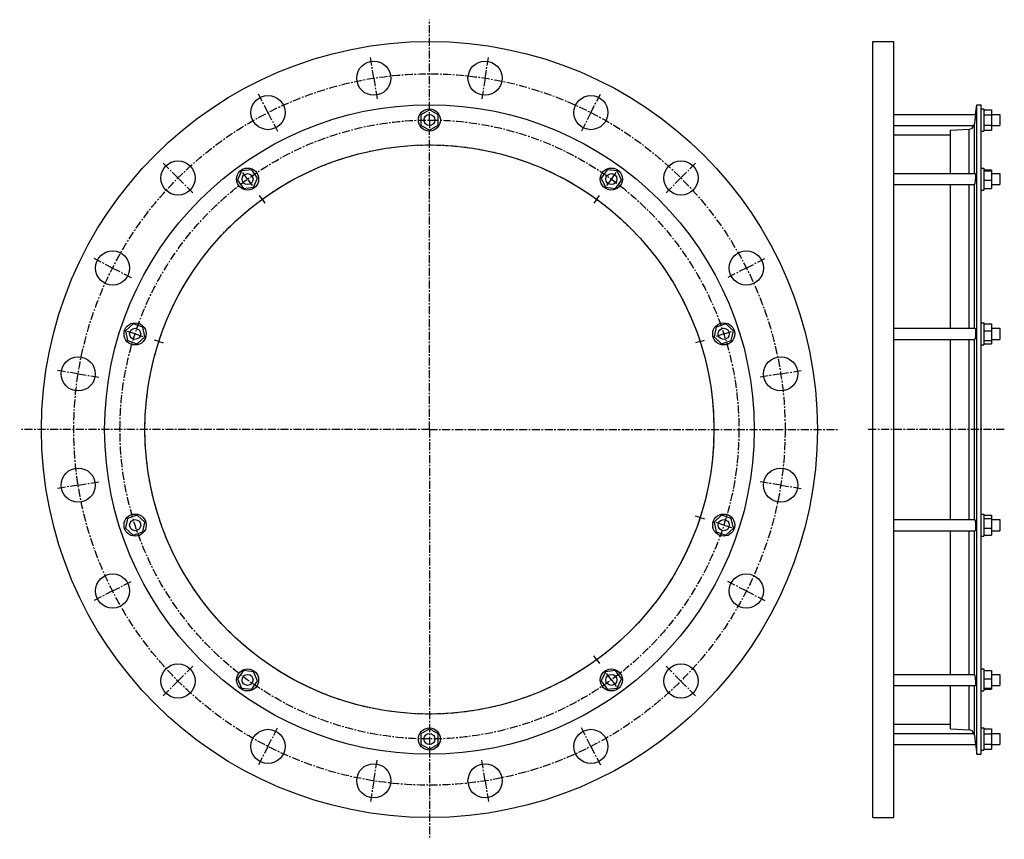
# Model space of a CAD drawing. Header units: millimetres. Extents: x -503 to 563, y -308 to 580.
import ezdxf

# ---------------------------------------------------------------- set-up
doc = ezdxf.new("R2010")
doc.units = ezdxf.units.MM
doc.header["$LTSCALE"] = 23.1
doc.linetypes.add('CENTER', pattern=[0.6, 0.375, -0.075, 0.075, -0.075])
doc.layers.get('0').update_dxf_attribs({"linetype": 'CONTINUOUS'})
doc.layers.add('AXES', color=7, linetype='CONTINUOUS')
doc.layers.add('ROUNDS', color=7, linetype='CONTINUOUS')

msp = doc.modelspace()

# ---------------------------------------------------------------- linework, layer by layer
at = {"color": 7, "linetype": 'Continuous'}
for p, q in [((420.6107903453, -284.028705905), (420.6107903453, 555.971294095)), ((420.6107903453, 555.971294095), (443.6107903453, 555.971294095)), ((443.6107903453, -284.028705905), (443.6107903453, 555.971294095)), ((-59.24640030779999, 481.9409492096), (-68.7464003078, 476.4561216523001)), ((-49.74640030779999, 476.4561216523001), (-59.24640030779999, 481.9409492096)), ((533.3027903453, -215.628705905), (533.3027903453, 487.571294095)), ((533.3027903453, 487.571294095), (538.0627903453, 487.571294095)), ((538.0627903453, -215.628705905), (538.0627903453, 487.571294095)), ((538.0627903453, 482.971294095), (541.0627903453, 482.971294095)), ((541.0627903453, 482.971294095), (541.0627903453, 458.971294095)), ((541.0627903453, 481.9409492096), (549.0627903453, 481.9409492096)), ((549.0627903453, 481.9409492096), (549.0627903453, 460.0016389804)), ((-68.7464003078, 476.4561216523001), (-68.7464003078, 465.4864665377)), ((-49.74640030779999, 465.4864665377), (-49.74640030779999, 476.4561216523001)), ((541.0627903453, 476.4561216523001), (549.0627903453, 476.4561216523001)), ((-68.7464003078, 465.4864665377), (-59.24640030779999, 460.0016389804)), ((-59.24640030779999, 460.0016389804), (-49.74640030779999, 465.4864665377)), ((504.7227903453, 412.9919872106), (504.7227903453, 459.851294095)), ((538.0627903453, 458.971294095), (541.0627903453, 458.971294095)), ((541.0627903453, 465.4864665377), (549.0627903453, 465.4864665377)), ((541.0627903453, 460.0016389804), (549.0627903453, 460.0016389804)), ((443.6107903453, 455.071294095), (504.7227903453, 455.071294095)), ((-262.6022613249, 415.8666246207), (-267.0640220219, 405.8453460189)), ((-251.6926991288, 417.0132658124), (-262.6022613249, 415.8666246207)), ((-245.2448976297, 408.1386284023), (-251.6926991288, 417.0132658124)), ((133.1998985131, 417.0132658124), (126.752097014, 408.1386284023)), ((144.1094607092, 415.8666246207), (133.1998985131, 417.0132658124)), ((148.5712214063, 405.8453460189), (144.1094607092, 415.8666246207)), ((538.0627903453, 418.9919872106), (541.0627903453, 418.9919872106)), ((541.0627903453, 418.9919631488), (541.0627903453, 394.9920112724)), ((541.0627903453, 417.0132658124), (549.0627903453, 417.0132658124)), ((541.0627903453, 415.8666246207), (549.0627903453, 415.8666246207)), ((549.0627903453, 417.0132658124), (549.0627903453, 396.9707086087)), ((-267.0640220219, 405.8453460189), (-260.6162205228, 396.9707086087)), ((-249.7066583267, 398.1173498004), (-245.2448976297, 408.1386284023)), ((126.752097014, 408.1386284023), (131.213857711, 398.1173498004)), ((142.1234199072, 396.9707086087), (148.5712214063, 405.8453460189)), ((541.0627903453, 405.8453460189), (549.0627903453, 405.8453460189)), ((-260.6162205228, 396.9707086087), (-249.7066583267, 398.1173498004)), ((131.213857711, 398.1173498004), (142.1234199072, 396.9707086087)), ((504.7227903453, 245.4919872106), (504.7227903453, 400.9919872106)), ((538.0627903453, 394.9919872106), (541.0627903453, 394.9919872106)), ((541.0627903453, 396.9707086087), (549.0627903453, 396.9707086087)), ((-380.1310528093, 250.2219290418), (-388.283095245, 242.8817970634)), ((-369.698290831, 246.832119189), (-380.1310528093, 250.2219290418)), ((-367.4175712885, 236.1021773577), (-369.698290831, 246.832119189)), ((251.2054902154, 246.832119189), (248.9247706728, 236.1021773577)), ((261.6382521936, 250.2219290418), (251.2054902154, 246.832119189)), ((269.7902946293, 242.8817970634), (261.6382521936, 250.2219290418)), ((538.0627903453, 251.4919872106), (541.0627903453, 251.4919872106)), ((541.0627903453, 251.4919765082), (541.0627903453, 227.491997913)), ((541.0627903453, 250.2219290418), (549.0627903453, 250.2219290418)), ((549.0627903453, 250.2219290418), (549.0627903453, 228.7620453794)), ((-388.283095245, 242.8817970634), (-386.0023757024, 232.1518552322)), ((-375.5696137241, 228.7620453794), (-367.4175712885, 236.1021773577)), ((248.9247706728, 236.1021773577), (257.0768131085, 228.7620453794)), ((267.5095750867, 232.1518552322), (269.7902946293, 242.8817970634)), ((541.0627903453, 242.8817970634), (549.0627903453, 242.8817970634)), ((-386.0023757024, 232.1518552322), (-375.5696137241, 228.7620453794)), ((257.0768131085, 228.7620453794), (267.5095750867, 232.1518552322)), ((504.7227903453, 38.4506009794), (504.7227903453, 233.4919872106)), ((538.0627903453, 227.4919872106), (541.0627903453, 227.4919872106)), ((541.0627903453, 232.1518552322), (549.0627903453, 232.1518552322)), ((541.0627903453, 228.7620453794), (549.0627903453, 228.7620453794)), ((-375.5696137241, 43.1805428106), (-386.0023757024, 39.7907329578)), ((-367.4175712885, 35.8404108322), (-375.5696137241, 43.1805428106)), ((257.0768131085, 43.1805428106), (248.9247706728, 35.8404108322)), ((267.5095750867, 39.7907329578), (257.0768131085, 43.1805428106)), ((538.0627903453, 44.45060097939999), (541.0627903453, 44.45060097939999)), ((541.0627903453, 44.450590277), (541.0627903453, 20.4506116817)), ((541.0627903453, 43.1805428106), (549.0627903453, 43.1805428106)), ((549.0627903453, 43.1805428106), (549.0627903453, 21.7206591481)), ((-386.0023757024, 39.7907329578), (-388.283095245, 29.0607911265)), ((-369.698290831, 25.110469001), (-367.4175712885, 35.8404108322)), ((248.9247706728, 35.8404108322), (251.2054902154, 25.110469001)), ((269.7902946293, 29.0607911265), (267.5095750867, 39.7907329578)), ((541.0627903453, 39.7907329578), (549.0627903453, 39.7907329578)), ((-388.283095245, 29.0607911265), (-380.1310528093, 21.7206591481)), ((-380.1310528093, 21.7206591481), (-369.698290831, 25.110469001)), ((251.2054902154, 25.110469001), (261.6382521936, 21.7206591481)), ((261.6382521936, 21.7206591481), (269.7902946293, 29.0607911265)), ((504.7227903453, -129.0493990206), (504.7227903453, 26.4506009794)), ((541.0627903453, 29.0607911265), (549.0627903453, 29.0607911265)), ((541.0627903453, 21.7206591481), (549.0627903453, 21.7206591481)), ((538.0627903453, 20.4506009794), (541.0627903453, 20.4506009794)), ((-260.6162205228, -125.0281204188), (-267.0640220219, -133.9027578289)), ((-249.7066583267, -126.1747616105), (-260.6162205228, -125.0281204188)), ((-245.2448976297, -136.1960402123), (-249.7066583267, -126.1747616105)), ((131.213857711, -126.1747616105), (126.752097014, -136.1960402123)), ((142.1234199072, -125.0281204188), (131.213857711, -126.1747616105)), ((148.5712214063, -133.9027578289), (142.1234199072, -125.0281204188)), ((538.0627903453, -123.0493990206), (541.0627903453, -123.0493990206)), ((541.0627903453, -123.0494230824), (541.0627903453, -147.0493749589)), ((541.0627903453, -125.0281204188), (549.0627903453, -125.0281204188)), ((549.0627903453, -125.0281204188), (549.0627903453, -145.0706776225)), ((-267.0640220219, -133.9027578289), (-262.6022613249, -143.9240364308)), ((-251.6926991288, -145.0706776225), (-245.2448976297, -136.1960402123)), ((126.752097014, -136.1960402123), (133.1998985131, -145.0706776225)), ((144.1094607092, -143.9240364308), (148.5712214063, -133.9027578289)), ((541.0627903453, -133.9027578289), (549.0627903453, -133.9027578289)), ((-262.6022613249, -143.9240364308), (-251.6926991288, -145.0706776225)), ((133.1998985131, -145.0706776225), (144.1094607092, -143.9240364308)), ((504.7227903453, -187.908705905), (504.7227903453, -141.0493990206)), ((538.0627903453, -147.0493990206), (541.0627903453, -147.0493990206)), ((541.0627903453, -143.9240364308), (549.0627903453, -143.9240364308)), ((541.0627903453, -145.0706776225), (549.0627903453, -145.0706776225)), ((-59.24640030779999, -188.0590507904), (-68.7464003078, -193.5438783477)), ((-49.74640030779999, -193.5438783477), (-59.24640030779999, -188.0590507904)), ((443.6107903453, -183.128705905), (504.7227903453, -183.128705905)), ((538.0627903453, -187.028705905), (541.0627903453, -187.028705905)), ((541.0627903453, -187.028705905), (541.0627903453, -211.028705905)), ((541.0627903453, -188.0590507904), (549.0627903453, -188.0590507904)), ((549.0627903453, -188.0590507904), (549.0627903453, -209.9983610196)), ((-68.7464003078, -193.5438783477), (-68.7464003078, -204.5135334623)), ((-49.74640030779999, -204.5135334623), (-49.74640030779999, -193.5438783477)), ((541.0627903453, -193.5438783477), (549.0627903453, -193.5438783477)), ((-68.7464003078, -204.5135334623), (-59.24640030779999, -209.9983610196)), ((-59.24640030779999, -209.9983610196), (-49.74640030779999, -204.5135334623)), ((538.0627903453, -211.028705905), (541.0627903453, -211.028705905)), ((541.0627903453, -204.5135334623), (549.0627903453, -204.5135334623)), ((541.0627903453, -209.9983610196), (549.0627903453, -209.9983610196)), ((533.3027903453, -215.628705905), (538.0627903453, -215.628705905)), ((420.6107903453, -284.028705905), (443.6107903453, -284.028705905))]:
    msp.add_line(p, q, dxfattribs=at)
for centre, radius in [((-59.24640030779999, 135.971294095), 420), ((-59.24640030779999, 135.971294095), 351.6), ((-59.24640030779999, 470.971294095), 12), ((-59.24640030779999, 135.971294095), 308), ((-256.1544598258, 406.9919872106), 12), ((137.6616592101, 406.9919872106), 12), ((-377.8503332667, 239.4919872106), 12), ((259.357532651, 239.4919872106), 12), ((-377.8503332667, 32.4506009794), 12), ((259.357532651, 32.4506009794), 12), ((-256.1544598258, -135.0493990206), 12), ((137.6616592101, -135.0493990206), 12), ((-59.24640030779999, -199.028705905), 12)]:
    msp.add_circle(centre, radius, dxfattribs=at)
at = {"layer": 'AXES', "color": 7, "linetype": 'CENTER'}
for p, q in [((-59.24640030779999, 481.971294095), (-59.24640030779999, 579.5499882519)), ((-119.4736693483, 516.2313052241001), (-123.1498792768, 539.4419812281)), ((0.9808687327, 516.2313052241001), (4.6570786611, 539.4419812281)), ((-119.4736693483, 516.2313052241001), (-115.7974594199, 493.0206292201)), ((0.9808687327, 516.2313052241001), (-2.6953411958, 493.0206292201)), ((-234.0327427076, 479.0088059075), (-244.7015194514, 499.9474592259)), ((115.5399420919, 479.0088059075), (126.2087188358, 499.9474592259)), ((-59.24640030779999, 470.971294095), (-59.24640030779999, 481.971294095)), ((-234.0327427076, 479.0088059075), (-223.3639659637, 458.0701525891)), ((-59.24640030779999, 470.971294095), (-59.24640030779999, 459.971294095)), ((115.5399420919, 479.0088059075), (104.871165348, 458.0701525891)), ((-59.24640030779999, 135.971294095), (-59.24640030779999, 459.971294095)), ((-331.4825110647, 408.2074048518), (-348.0995204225, 424.8244142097)), ((-256.1544598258, 406.9919872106), (-262.620097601, 415.8911741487)), ((137.6616592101, 406.9919872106), (144.1272969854, 415.8911741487)), ((212.989710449, 408.2074048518), (229.6067198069, 424.8244142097)), ((-331.4825110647, 408.2074048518), (-314.8655017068, 391.5903954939)), ((-256.1544598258, 406.9919872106), (-249.6888220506, 398.0928002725)), ((137.6616592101, 406.9919872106), (131.1960214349, 398.0928002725)), ((212.989710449, 408.2074048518), (196.3727010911, 391.5903954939)), ((-240.2842580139, 385.1485283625), (-243.2232430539, 389.193694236)), ((-240.2842580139, 385.1485283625), (-237.3452729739, 381.1033624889)), ((121.7914573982, 385.1485283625), (118.8524723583, 381.1033624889)), ((121.7914573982, 385.1485283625), (124.7304424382, 389.193694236)), ((-402.2839121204, 310.7576364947), (-423.2225654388, 321.4264132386)), ((283.7911115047, 310.7576364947), (304.7297648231, 321.4264132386)), ((-402.2839121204, 310.7576364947), (-381.3452588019, 300.0888597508)), ((283.7911115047, 310.7576364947), (262.8524581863, 300.0888597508)), ((-377.8503332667, 239.4919872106), (-388.311954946, 242.8911741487)), ((-377.8503332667, 239.4919872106), (-367.3887115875, 236.0928002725)), ((259.357532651, 239.4919872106), (248.8959109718, 236.0928002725)), ((259.357532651, 239.4919872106), (269.8191543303, 242.8911741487)), ((-352.1718073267, 231.1485283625), (-356.9271850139, 232.693644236)), ((-352.1718073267, 231.1485283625), (-347.4164296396, 229.6034124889)), ((233.6790067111, 231.1485283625), (228.9236290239, 229.6034124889)), ((233.6790067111, 231.1485283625), (238.4343843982, 232.693644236)), ((-439.506411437, 196.1985631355), (-462.7170874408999, 199.8747730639)), ((-439.506411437, 196.1985631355), (-416.295735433, 192.522353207)), ((321.0136108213, 196.1985631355), (297.8029348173, 192.522353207)), ((321.0136108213, 196.1985631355), (344.2242868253, 199.8747730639)), ((-59.24640030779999, 135.971294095), (-502.8250944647, 135.971294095)), ((-59.24640030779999, 135.971294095), (-59.24640030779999, -307.6074000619)), ((-59.24640030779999, 135.971294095), (384.3322938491, 135.971294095)), ((563.0627903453, 135.971294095), (415.6107903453, 135.971294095)), ((-439.506411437, 75.7440250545), (-462.7170874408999, 72.067815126)), ((-439.506411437, 75.7440250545), (-416.295735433, 79.4202349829)), ((321.0136108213, 75.7440250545), (297.8029348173, 79.4202349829)), ((321.0136108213, 75.7440250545), (344.2242868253, 72.067815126)), ((233.6790067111, 40.7940598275), (228.9236290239, 42.3391757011)), ((233.6790067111, 40.7940598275), (238.4343843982, 39.2489439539)), ((259.357532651, 32.4506009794), (248.8959109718, 35.8497879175)), ((259.357532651, 32.4506009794), (269.8191543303, 29.0514140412)), ((-402.2839121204, -38.8150483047), (-381.3452588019, -28.1462715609)), ((283.7911115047, -38.8150483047), (262.8524581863, -28.1462715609)), ((-402.2839121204, -38.8150483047), (-423.2225654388, -49.4838250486)), ((283.7911115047, -38.8150483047), (304.7297648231, -49.4838250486)), ((121.7914573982, -113.2059401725), (118.8524723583, -109.1607742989)), ((121.7914573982, -113.2059401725), (124.7304424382, -117.2511060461)), ((-331.4825110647, -136.2648166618), (-314.8655017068, -119.647807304)), ((137.6616592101, -135.0493990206), (131.1960214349, -126.1502120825)), ((212.989710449, -136.2648166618), (196.3727010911, -119.647807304)), ((-331.4825110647, -136.2648166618), (-348.0995204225, -152.8818260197)), ((137.6616592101, -135.0493990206), (144.1272969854, -143.9485859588)), ((212.989710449, -136.2648166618), (229.6067198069, -152.8818260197)), ((-234.0327427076, -207.0662177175), (-223.3639659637, -186.1275643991)), ((115.5399420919, -207.0662177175), (104.871165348, -186.1275643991)), ((-234.0327427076, -207.0662177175), (-244.7015194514, -228.004871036)), ((115.5399420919, -207.0662177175), (126.2087188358, -228.004871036)), ((-119.4736693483, -244.2887170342), (-115.7974594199, -221.0780410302)), ((0.9808687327, -244.2887170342), (-2.6953411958, -221.0780410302)), ((-119.4736693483, -244.2887170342), (-123.1498792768, -267.4993930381)), ((0.9808687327, -244.2887170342), (4.6570786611, -267.4993930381))]:
    msp.add_line(p, q, dxfattribs=at)
at = {"layer": 'AXES', "color": 7, "linetype": 'Continuous'}
for p, q in [((532.0132723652, 476.971294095), (533.3027903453, 487.571294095)), ((443.6107903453, 476.971294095), (532.0132723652, 476.971294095)), ((532.0132723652, 476.971294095), (531.2898925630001, 470.971294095)), ((531.4526871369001, 472.3123733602), (531.2898925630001, 470.971294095)), ((549.0627903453, 476.971294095), (558.0627903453, 476.971294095)), ((558.0627903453, 476.9712683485), (558.0627903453, 464.9713198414)), ((443.6107903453, 464.971294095), (530.3050118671, 464.971294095)), ((549.0627903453, 464.971294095), (558.0627903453, 464.971294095)), ((443.6107903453, 412.9919872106), (531.8760968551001, 412.9919872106)), ((549.0627903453, 412.9919872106), (558.0627903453, 412.9919872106)), ((558.0627903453, 412.9919838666), (558.0627903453, 400.9919905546)), ((443.6107903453, 400.9919872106), (530.6708260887, 400.9919872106)), ((549.0627903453, 400.9919872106), (558.0627903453, 400.9919872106)), ((443.6107903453, 245.4919872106), (531.5147923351, 245.4919872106)), ((549.0627903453, 245.4919872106), (558.0627903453, 245.4919872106)), ((558.0627903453, 245.4919690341), (558.0627903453, 233.4920053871)), ((443.6107903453, 233.4919872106), (531.0637449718, 233.4919872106)), ((549.0627903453, 233.4919872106), (558.0627903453, 233.4919872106)), ((443.6107903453, 38.4506009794), (531.0637449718, 38.4506009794)), ((549.0627903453, 38.4506009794), (558.0627903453, 38.4506009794)), ((558.0627903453, 38.4505828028), (558.0627903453, 26.4506191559)), ((443.6107903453, 26.4506009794), (531.5147923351, 26.4506009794)), ((549.0627903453, 26.4506009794), (558.0627903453, 26.4506009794)), ((443.6107903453, -129.0493990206), (530.6708260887, -129.0493990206)), ((549.0627903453, -129.0493990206), (558.0627903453, -129.0493990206)), ((558.0627903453, -129.0494023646), (558.0627903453, -141.0493956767)), ((443.6107903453, -141.0493990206), (531.8760968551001, -141.0493990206)), ((549.0627903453, -141.0493990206), (558.0627903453, -141.0493990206)), ((443.6107903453, -193.028705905), (530.3050118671, -193.028705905)), ((531.2898925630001, -199.028705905), (532.0132723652, -205.028705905)), ((549.0627903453, -193.028705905), (558.0627903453, -193.028705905)), ((558.0627903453, -193.0287316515), (558.0627903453, -205.0286801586)), ((443.6107903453, -205.028705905), (532.0132723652, -205.028705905)), ((531.8038253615, -203.2806132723), (531.9039788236, -204.1154130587)), ((531.9039788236, -204.1154130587), (531.9733447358, -204.694778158)), ((531.9733447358, -204.694778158), (533.3027903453, -215.628705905)), ((549.0627903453, -205.028705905), (558.0627903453, -205.028705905))]:
    msp.add_line(p, q, dxfattribs=at)
at = {"layer": 'AXES', "color": 9, "linetype": 'Continuous'}
for p, q in [((530.7616195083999, 412.9919872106), (530.7616195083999, 466.6562715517)), ((530.7616195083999, 245.4919872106), (530.7616195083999, 401.050582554)), ((530.7616195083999, 38.4506009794), (530.7616195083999, 233.4919872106)), ((530.7616195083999, -129.107994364), (530.7616195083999, 26.4506009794)), ((530.7616195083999, -194.7136833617), (530.7616195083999, -141.0493990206))]:
    msp.add_line(p, q, dxfattribs=at)
at = {"layer": 'AXES', "color": 7, "linetype": 'Continuous'}
for centre, radius in [((-119.4736693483, 516.2313052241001), 18.5), ((0.9808687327, 516.2313052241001), 18.5), ((-234.0327427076, 479.0088059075), 18.5), ((115.5399420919, 479.0088059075), 18.5), ((-59.24640030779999, 470.971294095), 6), ((-331.4825110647, 408.2074048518), 18.5), ((212.989710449, 408.2074048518), 18.5), ((-256.1544598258, 406.9919872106), 6), ((137.6616592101, 406.9919872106), 6), ((-402.2839121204, 310.7576364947), 18.5), ((283.7911115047, 310.7576364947), 18.5), ((-377.8503332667, 239.4919872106), 6), ((259.357532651, 239.4919872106), 6), ((-439.506411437, 196.1985631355), 18.5), ((321.0136108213, 196.1985631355), 18.5), ((-439.506411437, 75.7440250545), 18.5), ((321.0136108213, 75.7440250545), 18.5), ((-377.8503332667, 32.4506009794), 6), ((259.357532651, 32.4506009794), 6), ((-402.2839121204, -38.8150483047), 18.5), ((283.7911115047, -38.8150483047), 18.5), ((-331.4825110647, -136.2648166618), 18.5), ((212.989710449, -136.2648166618), 18.5), ((-256.1544598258, -135.0493990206), 6), ((137.6616592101, -135.0493990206), 6), ((-234.0327427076, -207.0662177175), 18.5), ((115.5399420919, -207.0662177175), 18.5), ((-59.24640030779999, -199.028705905), 6), ((-119.4736693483, -244.2887170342), 18.5), ((0.9808687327, -244.2887170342), 18.5)]:
    msp.add_circle(centre, radius, dxfattribs=at)
at = {"layer": 'AXES', "color": 7, "linetype": 'CENTER'}
for radius in [385, 335, 308]:
    msp.add_circle((-59.24640030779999, 135.971294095), radius, dxfattribs=at)
at = {"layer": 'AXES', "color": 7, "linetype": 'Continuous'}
for centre, radius, start, end in [((524.4481654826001, 467.4505985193), 6.36, 273.5594818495, 337.0562187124), ((524.6523011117, 467.4074636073), 6.1553278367, 336.6852299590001, 352.9901875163), ((524.4481654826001, -195.5080103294), 6.36, 22.9437812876, 86.44051815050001), ((524.6523006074, -195.464875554), 6.1553283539, 7.009813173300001, 23.3147693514)]:
    msp.add_arc(centre, radius, start, end, dxfattribs=at)
for points, knots in [([(531.2898925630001, 470.971294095), (531.2414650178, 470.573149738), (531.0661911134, 469.1347089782), (530.8897954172, 467.6964049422), (530.7616195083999, 466.6562715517)], [0, 0, 0, 0, 0.2767816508, 1, 1, 1, 1]), ([(531.8760966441, 412.991984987), (531.8864605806, 412.9919839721), (531.9033196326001, 412.9809687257), (531.917936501, 412.958782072), (531.9355995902, 412.9213820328), (531.9536292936, 412.8563606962), (531.9714968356, 412.7575752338), (531.9862758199, 412.6316036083), (531.9980578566, 412.4790022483), (532.0066125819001, 412.3003779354), (532.0140346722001, 412.0127355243), (532.0136072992, 411.5953331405), (532.0001753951, 411.0311489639), (531.9737291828, 410.3906634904), (531.9199545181, 409.4205838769), (531.8238959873, 408.1187559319), (531.6745837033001, 406.5202048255), (531.4984115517, 404.9588696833), (531.3620862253, 403.9454565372), (531.2898925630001, 403.4652756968)], [0, 0, 0, 0, 0.0032408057, 0.0055167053, 0.0083877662, 0.0160935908, 0.0265428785, 0.0397646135, 0.0557338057, 0.07439694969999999, 0.09567778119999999, 0.1457045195, 0.2048978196, 0.2721393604, 0.3461462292, 0.5087002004, 0.6802922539, 0.8481597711, 1, 1, 1, 1]), ([(530.670827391, 400.9919854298), (530.6880614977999, 400.9919854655), (530.7260912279, 401.0036440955), (530.7511091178, 401.0334694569), (530.7616195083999, 401.050582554)], [0, 0, 0, 0, 0.4618287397, 1, 1, 1, 1]), ([(531.2898925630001, 403.4652756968), (531.2449203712, 403.1661526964), (531.1765423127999, 402.7390040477), (531.077388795, 402.2013724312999), (531.0090148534, 401.8668596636), (530.9435589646, 401.5836445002), (530.8819567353, 401.3542811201), (530.8248271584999, 401.1813887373), (530.783631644, 401.0864228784), (530.7616195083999, 401.050582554)], [0, 0, 0, 0, 0.3661779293, 0.5235906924, 0.6617935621, 0.7794513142, 0.8754745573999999, 0.949083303, 1, 1, 1, 1]), ([(531.5147922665, 245.491985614), (531.5646864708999, 245.4919920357), (531.6207175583, 245.4245095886), (531.6619001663, 245.3447511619), (531.7007235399, 245.2527607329), (531.7445338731, 245.1102059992), (531.791700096, 244.9052741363), (531.835082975, 244.6584949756), (531.8745628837, 244.37133926), (531.9237404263, 243.914787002), (531.9704024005, 243.2613901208), (532.0175511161, 242.0500488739), (532.0167892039, 240.3850653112), (531.9500121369, 238.6743649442), (531.85481178, 237.3155992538), (531.7674898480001, 236.3780215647), (531.6662248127, 235.5380927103), (531.5546862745, 234.8209127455), (531.4363833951, 234.2482796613), (531.3426450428, 233.919669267), (531.2898925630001, 233.7856481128)], [0, 0, 0, 0, 0.012623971, 0.0176028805, 0.0234228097, 0.0376586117, 0.0553880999, 0.0765562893, 0.1010488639, 0.1287086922, 0.1927281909, 0.2667380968, 0.4353948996, 0.6138345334, 0.699789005, 0.7800021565, 0.8520539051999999, 0.9138221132, 0.963558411, 1, 1, 1, 1]), ([(531.2898925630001, 233.7856481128), (531.2727890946, 233.7421956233), (531.2388783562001, 233.6653257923), (531.1774196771, 233.5583610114), (531.1084252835, 233.491995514), (531.0637450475, 233.4919896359)], [0, 0, 0, 0, 0.3664357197, 0.6493930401, 1, 1, 1, 1]), ([(531.0637450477, 38.4505985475), (531.108425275, 38.4505926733), (531.1774196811, 38.384227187), (531.2388783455, 38.277262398), (531.2727890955, 38.2003925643), (531.2898925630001, 38.1569400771)], [0, 0, 0, 0, 0.3506068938, 0.6335642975, 1, 1, 1, 1]), ([(531.2898925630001, 38.1569400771), (531.3426450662, 38.0229188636), (531.4363834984, 37.6943081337), (531.554686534, 37.1216741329), (531.6662252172, 36.404492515), (531.7674904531, 35.5645613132), (531.8548124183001, 34.6269809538), (531.9500127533, 33.268212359), (532.0167894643, 31.5575107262), (532.0175508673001, 29.8925275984), (531.9704019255, 28.6811888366), (531.9237398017, 28.0277942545), (531.8745622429, 27.5712439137), (531.8350823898, 27.2840894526), (531.7916995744, 27.0373114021), (531.7445334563, 26.832380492), (531.7007231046, 26.6898264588), (531.6618999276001, 26.5978364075), (531.6207172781, 26.5180782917), (531.5646863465, 26.4505961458), (531.5147922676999, 26.4506025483)], [0, 0, 0, 0, 0.036441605, 0.0861779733, 0.1479463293, 0.2199982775, 0.3002116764, 0.3861663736, 0.564606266, 0.7332628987, 0.8072726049, 0.8712918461, 0.8989515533, 0.9234440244, 0.9446121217, 0.9623415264, 0.9765772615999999, 0.9823971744, 0.9873760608, 1, 1, 1, 1]), ([(530.7616195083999, -129.107994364), (530.7511091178, -129.0908812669), (530.7260912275, -129.0610559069), (530.6880614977, -129.0493972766), (530.6708273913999, -129.0493972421)], [0, 0, 0, 0, 0.5381712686, 1, 1, 1, 1]), ([(530.7616195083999, -129.107994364), (530.7836316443, -129.143834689), (530.8248271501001, -129.23880053), (530.8819567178, -129.4116928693), (530.9435589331, -129.641056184), (531.0090148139, -129.9242712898), (531.0773887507, -130.2587840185), (531.1765422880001, -130.7964156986), (531.2449203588, -131.2235644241), (531.2898925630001, -131.5226875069)], [0, 0, 0, 0, 0.05091669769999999, 0.1245254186, 0.2205486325, 0.3382063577, 0.4764092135, 0.6338219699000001, 1, 1, 1, 1]), ([(531.2898925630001, -131.5226875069), (531.3620862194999, -132.0028683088), (531.498411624, -133.0162820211), (531.6745839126, -134.5776186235), (531.8238963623, -136.1761718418), (531.9199548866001, -137.4780013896), (531.9737294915, -138.4480816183), (532.0001756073, -139.0885667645), (532.0136073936, -139.6527500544), (532.0140345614, -140.0701514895), (532.0066125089, -140.3577929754), (531.9980576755, -140.5364166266), (531.9862755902, -140.6890173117), (531.9714967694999, -140.8149883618), (531.9536289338, -140.9137732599), (531.9355996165, -140.9787943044), (531.9179362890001, -141.016194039), (531.9033196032, -141.0383805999), (531.8864605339, -141.0493958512), (531.8760966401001, -141.0493967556)], [0, 0, 0, 0, 0.1518402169, 0.3197079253, 0.4913002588, 0.6538544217, 0.7278613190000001, 0.7951028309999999, 0.8542960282, 0.9043226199, 0.9256034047, 0.944266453, 0.9602355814, 0.97345727, 0.9839064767, 0.9916122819, 0.9944833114, 0.9967592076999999, 1, 1, 1, 1]), ([(530.7616195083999, -194.7136833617), (530.7993737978, -195.0200552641), (530.9763579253, -196.4582865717), (531.1521981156, -197.8966586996), (531.2898925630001, -199.028705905)], [0, 0, 0, 0, 0.2130243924, 1, 1, 1, 1])]:
    msp.add_open_spline(points, degree=3, knots=knots, dxfattribs=at)
at = {"layer": 'ROUNDS', "color": 7, "linetype": 'Continuous'}
for p, q in [((504.7227903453, 459.851294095), (524.8430243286, 461.102867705)), ((504.7227903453, -187.908705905), (524.8430243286, -189.160279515))]:
    msp.add_line(p, q, dxfattribs=at)
at = {"layer": 'ROUNDS', "color": 9, "linetype": 'Continuous'}
for p, q in [((524.8430243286, 412.9919872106), (524.8430243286, 461.102867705)), ((524.8430243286, 245.4919872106), (524.8430243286, 400.9919872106)), ((524.8430243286, 38.4506009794), (524.8430243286, 233.4919872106)), ((524.8430243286, -129.0493990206), (524.8430243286, 26.4506009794)), ((524.8430243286, -189.160279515), (524.8430243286, -141.0493990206))]:
    msp.add_line(p, q, dxfattribs=at)

doc.saveas('drawing.dxf')
